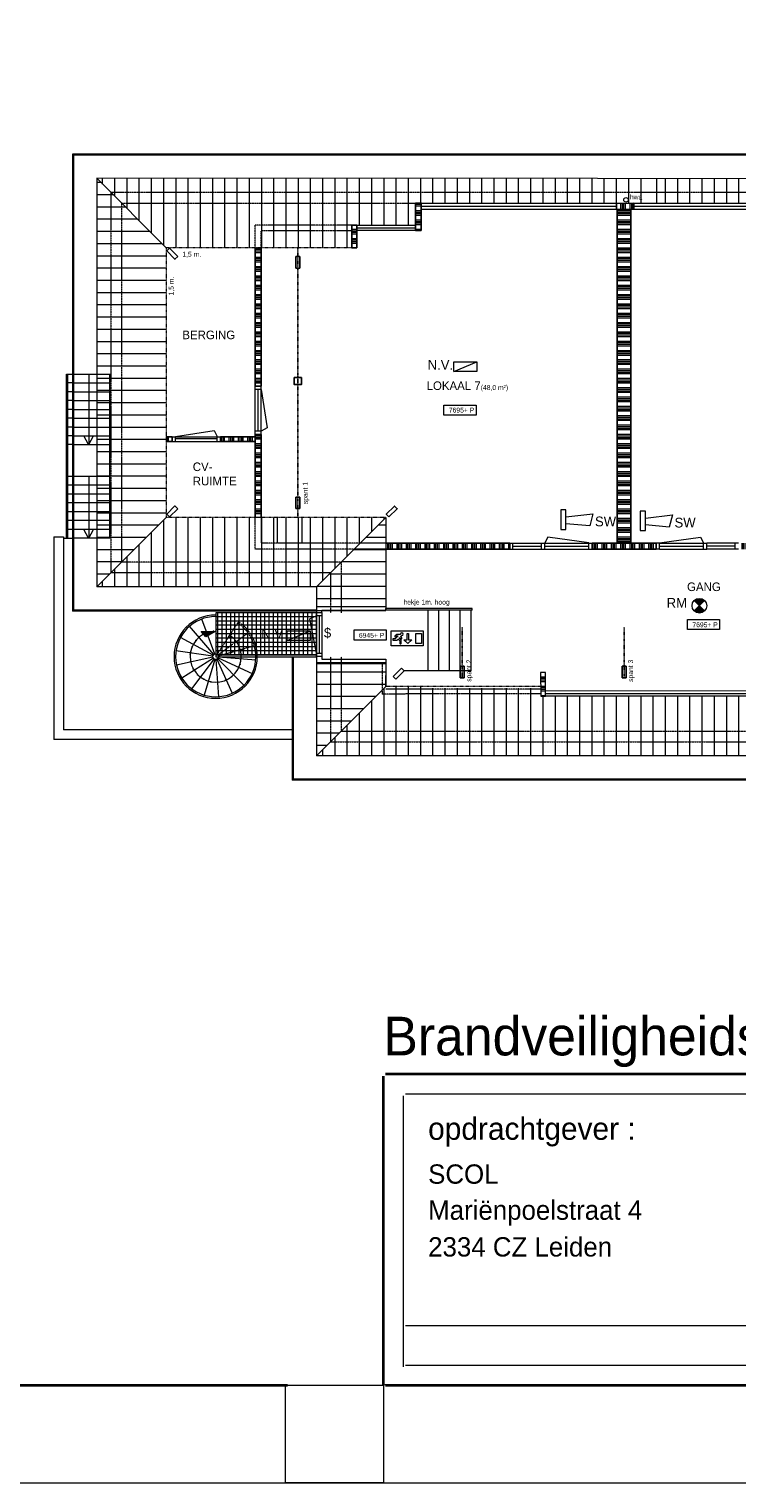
# Model space of a CAD drawing. Header units: millimetres. Extents: x 0 to 10560344, y -63228 to 177747.
# Tile 103 of 125: x 171859 to 186320, y -23315 to 6385. Entities that reach past the tile are written whole.
import ezdxf

# ---------------------------------------------------------------- set-up
doc = ezdxf.new("R2010")
doc.units = ezdxf.units.MM
for name, pattern in [('ACAD_ISO07W100', [3, 0, -3]), ('DASHDOT2', [0.5, 0.25, -0.125, 0, -0.125]), ('HIDDEN', [9.525, 6.35, -3.175])]:
    doc.linetypes.add(name, pattern=pattern)
doc.layers.add('00-hulplijnen', color=2, linetype='Continuous', plot=False)
for name, color, linetype, lineweight in [('005', 9, 'Continuous', 5), ('008', 8, 'Continuous', 9), ('013', 220, 'Continuous', 13), ('018', 1, 'Continuous', 18), ('025', 7, 'Continuous', 9), ('035', 82, 'Continuous', 35), ('25', 7, 'Continuous', 25), ('Bouwkundig brandweer', 190, 'Continuous', 13), ('hatch008', 151, 'Continuous', 5), ('tekst018', 1, 'Continuous', 25), ('text008', 8, 'Continuous', 9), ('text018', 1, 'Continuous', 20)]:
    doc.layers.add(name, color=color, linetype=linetype, lineweight=lineweight)
doc.layers.add('AL22----_BINNENWAND', color=7, linetype='Continuous')
doc.layers.add('xx HIDDEN', color=30, linetype='Continuous', lineweight=0, plot=False)
doc.layers.add('xxhiddenxx', color=40, linetype='Continuous', lineweight=0, plot=False)
doc.styles.add('02_50', font='swiss.ttf', dxfattribs={"height": 140})
doc.styles.add('Century 2 teksten', font='GOTHIC.TTF', dxfattribs={"height": 2})
doc.styles.add('mvd', font='GOTHIC.TTF')
pattern_1 = [(90, (-108389.3, 5755.23), (-250, 2e-14), [])]
pattern_2 = [(0, (-108389.3, 5755.23), (0, 250), [])]
pattern_3 = [(90, (24691.1, -11988.9), (-190.5, 0), []), (90, (24722.85, -11957.15), (-190.5, 0), []), (90, (24754.6, -11925.4), (-190.5, 0), []), (90, (24786.35, -11893.65), (-190.5, 0), [])]
pattern_4 = [(0, (24691.1, -11988.9), (4e-14, 190.5), []), (0, (24722.85, -12020.65), (4e-14, 190.5), []), (0, (24754.6, -12052.4), (4e-14, 190.5), []), (0, (24786.35, -12084.15), (4e-14, 190.5), [])]

# ---------------------------------------------------------------- blocks, each defined once
blk = doc.blocks.new('kader MvD A3')
at = {"layer": '035', "transparency": 33554687}
blk.add_line((-228.91, 0), (-228.91, 31.97), dxfattribs=at)
for points in [[(-228.69, 0), (-228.69, 0), (0, 0), (0, 32.15), (-3.5, 32.15)], [(-22.76, 32.15), (-228.69, 32.15)]]:
    blk.add_lwpolyline(points, dxfattribs=at)
at = {"layer": 'xxhiddenxx', "transparency": 33554687}
for p, q in [((-2.05, 30.1), (-226.64, 30.1)), ((-226.86, 29.91), (-226.86, 1.87)), ((-226.64, 6.16), (-2.05, 6.16)), ((-226.64, 2.05), (-2.05, 2.05))]:
    blk.add_line(p, q, dxfattribs=at)
at = {"layer": 'text008', "transparency": 33554687, "insert": (-224.28, 27.68), "char_height": 2.31, "attachment_point": 1, "style": 'mvd'}
blk.add_mtext('opdrachtgever :', dxfattribs=at)
at = {"layer": 'text018', "style": 'Century 2 teksten'}
for tag, p, height in [('OMSCHRIJVING_ETIKET', (-228.91, 34.1), 4), ('PROJECTNR:', (-126.76, 20.92), 3.5), ('TEKENINGNR:', (-105.7, 20.92), 3.5), ('OPDRACHTGEVER:', (-224.28, 20.82), 2), ('PROJECT:', (-172.63, 21.01), 2), ('FASE', (-83.81, 20.92), 3), ('ADRES_OPDRACHTGEVER:', (-224.28, 17.1), 2), ('ADRES_PROJECT:', (-172.63, 17.28), 2), ('POSTCODE_OPDRACHTGEVER:', (-224.28, 13.29), 2), ('POSTCODE_PROJECT:', (-172.63, 13.48), 2), ('SCHAAL:', (-126.68, 11.12), 2), ('GETEKEND', (-83.29, 7.61), 2), ('DATUM', (-63.7, 7.61), 2), ('WIJZIGINGSDATUM', (-44.3, 7.61), 2)]:
    blk.add_attdef(tag, p, '', height=height, dxfattribs=at)

msp = doc.modelspace()

# ---------------------------------------------------------------- hatches: boundary and pattern name
at = {"layer": '008', "linetype": 'ACAD_ISO07W100', "ltscale": 0.025, "transparency": 33554610}
h = msp.add_hatch(dxfattribs=at)
h.set_pattern_fill('NET', color=256, scale=700, angle=90, style=0)
h.set_pattern_definition([(90, (177728.175, -6400.56), (-87.5, 5e-15), []), (180, (177728.175, -6400.56), (-1e-14, -87.5), [])])
h.paths.add_polyline_path([(177728.2, -5537.2), (175671.9, -5537.2), (175671.9, -6400.6), (177728.2, -6400.6)])
at = {"layer": '008', "ltscale": 0.025}
h = msp.add_hatch(color=256, dxfattribs=at)
h.paths.add_polyline_path([(175479.9, -5919.8), (175512.6, -6007.7), (175671.9, -5911.8)])
h.paths.add_polyline_path([(175471.9, -6032.3), (175512.6, -6007.7), (175479.9, -5919.8), (175372.3, -5924.3)])
at = {"layer": '013'}
h = msp.add_hatch(dxfattribs=at)
h.set_pattern_fill('_USER', color=256, scale=250, angle=90, style=0, pattern_type=0)
h.set_pattern_definition([(90, (181683.9, 3337.69), (-250, 2e-14), [])])
h.paths.add_polyline_path([(184826, 2831.7), (184826, 3051.7), (184469.2, 3051.7), (184469.2, 2831.7), (184529.2, 2831.7)])
h.paths.add_polyline_path([(184826, 3051.7), (184826, 3337.7), (184469.2, 3337.7), (184469.2, 3051.7)])
at = {"layer": 'Bouwkundig brandweer'}
for points in [[(185660, -5288, 0.4142136), (185447.9, -5288), (185554, -5394.1)], [(185660, -5288, 0.4142136), (185447.9, -5288), (185554, -5394.1)], [(185554, -5394.1), (185447.9, -5500.2, 0.4142136), (185660, -5500.2)], [(185554, -5394.1), (185447.9, -5500.2, 0.4142136), (185660, -5500.2)]]:
    msp.add_hatch(color=256, dxfattribs=at).paths.add_polyline_path(points)
at = {"layer": 'hatch008', "transparency": 33554687}
h = msp.add_hatch(dxfattribs=at)
h.set_pattern_fill('_USER', color=256, scale=250, pattern_type=0)
h.set_pattern_definition(pattern_2)
h.paths.add_polyline_path([(173243.2, -5009.3), (174662.2, -3590.3), (174662.2, 1918.7), (173243.2, 3337.7)])
h = msp.add_hatch(dxfattribs=at)
h.set_pattern_fill('_USER', color=256, scale=250, angle=90, pattern_type=0)
h.set_pattern_definition(pattern_1)
h.paths.add_polyline_path([(173243.2, 3337.7), (174662.2, 1918.7), (178454.2, 1918.7), (178454.2, 2381.7), (179754.2, 2381.7), (179754.2, 2831.7), (184469.2, 2831.7), (184469.2, 3337.7)])
h = msp.add_hatch(dxfattribs=at)
h.set_pattern_fill('_USER', color=256, scale=250, angle=90, pattern_type=0)
h.set_pattern_definition(pattern_1)
h.paths.add_polyline_path([(184826, 2831.7), (184826, 3337.7), (193691, 3337.7), (194800.6, 1918.7), (193174, 1920.1), (192513.9, 1920.1), (189636.7, 1920.1), (189636.7, 2381.7), (188336.7, 2381.7), (188336.7, 2831.7)])
h = msp.add_hatch(dxfattribs=at)
h.set_pattern_fill('ANSI34', color=256, scale=10, angle=45)
h.set_pattern_definition(pattern_3)
h.paths.add_polyline_path([(174783.4, -1941.9), (174662.2, -1941.9), (174662.2, -2041.9), (174783.4, -2041.9)])
h.paths.add_polyline_path([(184216.2, 2832.3), (183860.6, 2832), (183860.6, 2701.4), (184216.2, 2701.7)])
h.paths.add_polyline_path([(181677.6, -4118.5), (179147.2, -4118.5), (179147.2, -4238.3), (181677.6, -4238.3)])
h.paths.add_polyline_path([(184670.7, -4118.5), (183360.9, -4118.5), (183360.9, -4238.5), (184670.7, -4238.5)])
h.paths.add_polyline_path([(190995.2, -4118.3), (186353.9, -4118.3), (186353.9, -4238.5), (190995.2, -4238.5)])
h.paths.add_polyline_path([(192714.9, 1521.7), (192149.2, 1521.7), (192149.2, 1421.7), (192714.9, 1421.7)])
h.paths.add_polyline_path([(195011.6, 1521.7), (193611.6, 1521.7), (193611.6, 1421.7), (195011.6, 1421.7)])
h.paths.add_polyline_path([(195011.6, 521.7), (193611.6, 521.7), (193611.6, 421.7), (195011.6, 421.7)])
h = msp.add_hatch(dxfattribs=at)
h.set_pattern_fill('ANSI34', color=256, scale=10, angle=315)
h.set_pattern_definition(pattern_4)
h.paths.add_polyline_path([(176599.2, 1918.7), (176479.2, 1918.7), (176479.2, -909.7), (176599.2, -909.7)])
h.paths.add_polyline_path([(178553.1, 2381.7), (178456.1, 2381.7), (178456.1, 1918.7), (178553.1, 1918.7)])
h.paths.add_polyline_path([(179870.1, 2831.7), (179755.1, 2831.7), (179755.1, 2267.7), (179870.1, 2267.7)])
h.paths.add_polyline_path([(184155.7, 2701.5), (183872.7, 2701.4), (183872.7, -4118.5), (184155.7, -4118.3)])
h.paths.add_polyline_path([(188338.6, 2831.7), (188224.6, 2831.7), (188224.6, 2267.7), (188338.6, 2267.7)])
h.paths.add_polyline_path([(189638.6, 2381.7), (189541.7, 2381.7), (189541.7, 1921.4), (189638.6, 1921.4)])
h.paths.add_polyline_path([(192149.2, 1918.7), (192029.2, 1918.7), (192029.2, -475.8), (192149.2, -475.8)])
h.paths.add_polyline_path([(195131.6, 2831.7), (195011.6, 2831.7), (195011.6, -478.3), (195131.6, -478.3)])
h.paths.add_polyline_path([(190995.2, -2645.1), (190895.2, -2663), (190895.2, -4118.3), (190995.2, -4118.3)])
h.paths.add_polyline_path([(182407.7, -6756.6), (182310.7, -6756.6), (182310.8, -7244.4), (182407.7, -7244.4)])
h.paths.add_polyline_path([(191406.4, -6756.5), (191309.5, -6756.5), (191309.5, -7244.4), (191406.4, -7244.4)])
h = msp.add_hatch(dxfattribs=at)
h.set_pattern_fill('ANSI34', color=256, scale=10, angle=45)
h.set_pattern_definition(pattern_3)
h.paths.add_polyline_path([(176479.2, -1941.9), (175767.4, -1941.9), (175767.4, -2041.9), (176479.2, -2041.9)])
h = msp.add_hatch(dxfattribs=at)
h.set_pattern_fill('ANSI34', color=256, scale=10, angle=315)
h.set_pattern_definition(pattern_4)
h.paths.add_polyline_path([(176599.2, -1893.7), (176479.2, -1893.7), (176479.2, -3590.3), (176599.2, -3590.3)])
h = msp.add_hatch(dxfattribs=at)
h.set_pattern_fill('_USER', color=256, scale=250, angle=90, pattern_type=0)
h.set_pattern_definition(pattern_1)
h.paths.add_polyline_path([(179147.2, -3590.3), (175678.6, -3590.3), (175678.6, -4503.3), (178234.2, -4503.3)])
h.paths.add_polyline_path([(178234.2, -4503.3), (176734.8, -4503.3), (176734.8, -4723.3), (178014.2, -4723.3)])
h.paths.add_polyline_path([(178014.2, -4723.3), (176734.8, -4723.3), (176734.8, -5009.3), (177728.2, -5009.3)])
h.paths.add_polyline_path([(176734.8, -4723.3), (173529.2, -4723.3), (173243.2, -5009.3), (176734.8, -5009.3)])
h.paths.add_polyline_path([(175678.6, -4503.3), (173749.2, -4503.3), (173529.2, -4723.3), (175678.6, -4723.3)])
h.paths.add_polyline_path([(173749.2, -4503.3), (175678.6, -4503.3), (175678.6, -3590.3), (174662.2, -3590.3)])
h.paths.add_polyline_path([(175678.6, -4723.3), (176734.8, -4723.3), (176734.8, -4503.3), (175678.6, -4503.3)])
h = msp.add_hatch(dxfattribs=at)
h.set_pattern_fill('_USER', color=256, scale=250, pattern_type=0)
h.set_pattern_definition(pattern_2)
h.paths.add_polyline_path([(179147.2, -3590.3), (178234.2, -4503.3), (178234.2, -5537.2), (179147.2, -5537.2)])
h.paths.add_polyline_path([(178014.2, -5537.2), (178234.2, -5537.2), (178234.2, -4503.3), (178014.2, -4723.3)])
h.paths.add_polyline_path([(178014.2, -4723.3), (177728.2, -5009.3), (177728.2, -5537.2), (177842.2, -5537.2), (178014.2, -5537.2)])
h.paths.add_polyline_path([(178234.2, -6677.2), (178234.2, -7958.3), (179147.2, -7045.3), (179147.2, -6677.2)])
h.paths.add_polyline_path([(178014.2, -8178.3), (178234.2, -7958.3), (178234.2, -6577.3), (178014.2, -6577.3)])
h.paths.add_polyline_path([(177728.2, -8464.3), (178014.2, -8178.3), (178014.2, -6577.3), (177728.2, -6577.3)])
h.paths.add_polyline_path([(178014.2, -6577.3), (177728.2, -6577.3), (177728.2, -6677.2), (178014.2, -6677.2)])
h.paths.add_polyline_path([(178234.2, -6577.3), (178014.2, -6577.3), (178014.2, -6677.2), (178234.2, -6677.2)])
h = msp.add_hatch(dxfattribs=at)
h.set_pattern_fill('_USER', color=256, scale=250, angle=90, pattern_type=0)
h.set_pattern_definition(pattern_1)
h.paths.add_polyline_path([(180072.6, -7044.9), (179147.2, -7045.3), (178234.2, -7958.3), (180072.6, -7958.3)])
h.paths.add_polyline_path([(180072.6, -8178.3), (180072.6, -7958.3), (178234.2, -7958.3), (178014.2, -8178.3)])
h.paths.add_polyline_path([(178014.2, -8178.3), (177728.2, -8464.3), (180072.6, -8464.3), (180072.6, -8178.3)])
h = msp.add_hatch(dxfattribs=at)
h.set_pattern_fill('_USER', color=256, scale=250, angle=90, pattern_type=0)
h.set_pattern_definition(pattern_1)
h.paths.add_polyline_path([(189304.2, -7958.3), (189304.2, -7244.4), (187351.7, -7244.4), (187309.2, -7244.4), (187309.2, -7227.4), (187294.2, -7227.4), (187294.2, -7244.4), (187234.6, -7244.4), (186558.8, -7244.4), (186499.2, -7244.4), (186499.2, -7227.4), (186484.2, -7227.4), (186484.2, -7244.4), (186441.7, -7244.4), (183170.3, -7244.4), (183120.3, -7244.4), (182410.3, -7244.4), (182350.7, -7244.4), (182350.7, -7227.4), (182335.7, -7227.4), (182335.7, -7244.4), (182244.2, -7244.4), (182244.2, -7229.4), (182229.2, -7229.4), (182229.2, -7171.4), (182229.2, -7161.4), (182234.9, -7161.4), (182234.9, -7075.9), (180072.6, -7076.1), (180072.6, -7958.3)])
h.paths.add_polyline_path([(189304.2, -7958.3), (187256.3, -7958.3), (187256.3, -8178.3), (189304.2, -8178.3)])
h.paths.add_polyline_path([(187256.3, -7958.3), (185055.1, -7958.3), (185055.1, -8178.3), (187256.3, -8178.3)])
h.paths.add_polyline_path([(185055.1, -7958.3), (180072.6, -7958.3), (180072.6, -8178.3), (185055.1, -8178.3)])
h.paths.add_polyline_path([(185055.1, -8178.3), (180072.6, -8178.3), (180072.6, -8464.3), (185055.1, -8464.3)])
h.paths.add_polyline_path([(187256.3, -8178.3), (185055.1, -8178.3), (185055.1, -8464.3), (187256.3, -8464.3)])
h.paths.add_polyline_path([(189304.2, -8178.3), (187256.3, -8178.3), (187256.3, -8464.3), (189304.2, -8464.3)])

# ---------------------------------------------------------------- linework, layer by layer
for p, q in [((176976.3, -3587.4), (176976.3, -3587.4)), ((179147.2, -4118.3), (181677.6, -4118.5)), ((181677.6, -4238.5), (181677.6, -4118.5)), ((179147.2, -4238.3), (181677.6, -4238.5))]:
    msp.add_line(p, q)
for points in [[(183872.7, 2701.7), (183872.7, -4118.5)], [(184155.7, 2701.7), (184155.7, -4118.5)], [(177309.2, 1739.7), (177309.2, 1502.3)], [(177309.2, 1739.7), (177389.2, 1739.7)], [(177309.2, 1502.3), (177389.2, 1502.7)], [(177389.2, 1739.7), (177389.2, 1502.7)], [(177276.7, -733.3), (177421.7, -733.3), (177421.7, -878.3), (177276.7, -878.3), (177276.7, -733.3)], [(174783.4, -1941.9), (174662.2, -1941.9)], [(174783.4, -2041.9), (174662.2, -2041.9)], [(174783.4, -2041.9), (174783.4, -1941.9)], [(175767.4, -1941.9), (176479.2, -1941.9)], [(175767.4, -2041.9), (175767.4, -1941.9)], [(175767.4, -2041.9), (176479.2, -2041.9)], [(177309.2, -3174.3), (177309.2, -3411.7)], [(177309.2, -3174.3), (177389.2, -3174.3)], [(177389.2, -3174.3), (177389.2, -3411.3)], [(177309.2, -3411.7), (177389.2, -3411.7)], [(179211.9, -3582.2), (179379.5, -3414.6), (179322.9, -3358), (179155, -3525.9), (179211.6, -3582.4)], [(179147.2, -3590.3), (177728.2, -5009.3)], [(183954.2, -4118.5), (183360.9, -4118.5), (183360.9, -4238.5)], [(184074.2, -4238.5), (184670.7, -4238.5), (184670.7, -4118.5), (184074.2, -4118.5)], [(179779, -4238.3), (179147.2, -4238.3)], [(183360.9, -4238.5), (184074.2, -4238.5)], [(179465.4, -6670.2), (179297.5, -6838)], [(179521.9, -6726.7), (179354.3, -6894.3)], [(179465.4, -6670.2), (179521.9, -6726.7)], [(180669.2, -6629.3), (180749.2, -6629.3)], [(183974.2, -6631.5), (184054.2, -6631.5)], [(179147.2, -7045.3), (177728.2, -8464.3)], [(179297.5, -6838), (179354.1, -6894.6)], [(179326.2, -6866.3), (179326, -6866.5)], [(180669.2, -6866.3), (180749.2, -6866.3)], [(183974.2, -6868.5), (184054.2, -6868.5)]]:
    msp.add_lwpolyline(points)
at = {"ltscale": 2}
for points in [[(174896.5, 1740.9), (174839.9, 1684.4), (174672.3, 1852), (174728.9, 1908.5)], [(174896.5, -3412.6), (174839.9, -3356), (174672.3, -3523.6), (174728.9, -3580.2)]]:
    msp.add_lwpolyline(points, close=True, dxfattribs=at)
for points in [[(176479.2, 1918.7), (176479.2, -909.7)], [(176599.2, 1918.7), (176599.2, -909.7)], [(176479.2, -909.7), (176599.2, -909.7)], [(176479.2, -1893.7), (176479.2, -1941.9)], [(176479.2, -1893.7), (176599.2, -1893.7)], [(176479.2, -2041.9), (176479.2, -3590.3)], [(176599.2, -1893.7), (176599.2, -3590.3)], [(180669.2, -6629.3), (180669.2, -6866.3)], [(180749.2, -6629.3), (180749.2, -6866.3)], [(183974.2, -6631.5), (183974.2, -6868.5)], [(184054.2, -6631.5), (184054.2, -6868.5)]]:
    msp.add_lwpolyline(points, dxfattribs=at)
at = {"linetype": 'DASHDOT2'}
for points in [[(177349.2, 1918.7), (177349.2, -3590.3)], [(180709.2, -5836.3), (180709.2, -6866.3)], [(184014.2, -5838.5), (184014.2, -6842.1)]]:
    msp.add_lwpolyline(points, dxfattribs=at)
at = {"layer": '005'}
for p, q in [((176479.2, -1826.7), (176479.2, -976.7)), ((176536.7, -1826.7), (176536.7, -976.7)), ((176599.2, -1826.7), (176599.2, -976.7)), ((176599.2, -976.7), (176721.6, -1763.6)), ((176721.6, -1763.6), (176599.2, -1826.7)), ((174850.4, -1936.9), (175637.3, -1814.5)), ((174850.4, -1941.9), (175700.4, -1941.9)), ((174850.4, -1979.4), (175700.4, -1979.4)), ((174850.4, -2041.9), (175700.4, -2041.9)), ((175637.3, -1814.5), (175700.4, -1936.9)), ((182457, -3991), (182393.9, -4113.5)), ((182393.9, -4118.5), (183293.9, -4118.5)), ((183293.9, -4113.5), (182457, -3991)), ((184141.2, -4118.5), (184670.7, -4118.5)), ((184737.7, -4113.5), (185574.5, -3991)), ((185574.5, -3991), (185637.7, -4113.5)), ((181744.6, -4178.5), (182326.9, -4178.5)), ((182393.9, -4176), (183293.9, -4176)), ((182393.9, -4238.5), (183293.9, -4238.5)), ((182393.9, -4238.5), (183293.9, -4238.5)), ((184737.7, -4176), (185637.7, -4176)), ((184737.7, -4238.5), (185637.7, -4238.5)), ((186286.9, -4178.5), (185704.7, -4178.5))]:
    msp.add_line(p, q, dxfattribs=at)
at = {"layer": '005', "linetype": 'HIDDEN'}
for p, q in [((177476.3, -4118.4), (176976.3, -4118.4)), ((182307.3, -7097.2), (179147.2, -7098.3)), ((179147.2, -7198.3), (179070.1, -7198.3)), ((182307.4, -7198), (179147.2, -7198.3))]:
    msp.add_line(p, q, dxfattribs=at)
at = {"layer": '005', "ltscale": 0.025}
for p, q in [((181744.6, -4118.5), (182326.9, -4118.5)), ((186286.9, -4118.5), (185704.7, -4118.5)), ((181744.6, -4238.5), (182326.9, -4238.5)), ((186286.9, -4238.5), (185704.7, -4238.5))]:
    msp.add_line(p, q, dxfattribs=at)
at = {"layer": '005', "linetype": 'HIDDEN'}
for points in [[(173529.2, 3051.7), (173529.2, -4723.3)], [(173529.2, 3051.7), (193876.9, 3051.7)], [(173749.2, 2831.7), (173749.2, -4503.3)], [(173749.2, 2831.7), (194009.2, 2831.7)], [(178454.2, 2381.7), (176479.6, 2381.7)], [(176479.6, 1918.7), (176479.6, 2381.7)], [(176599.2, 1918.7), (176599.2, 2261.7)], [(178454.2, 2261.7), (176599.2, 2261.7)], [(179747.2, -4238.4), (176479.2, -4238.4), (176479.2, -3585.7)], [(176599.2, -3590.5), (176599.2, -4118.3)], [(179147.2, -4118.3), (176599.2, -4118.3)], [(178014.2, -4723.3), (173529.2, -4723.3)], [(178234.2, -4503.3), (173749.2, -4503.3)], [(178014.2, -4723.3), (178014.2, -5537.2)], [(178234.2, -4503.3), (178234.2, -5537.2)], [(178014.2, -6435.6), (178014.2, -8178.3)], [(178234.2, -6435.6), (178234.2, -7958.3)], [(179069.9, -6596.8), (179070.1, -7198.3)], [(178234.2, -7958.3), (195479.2, -7958.3)], [(178014.2, -8178.3), (195699.2, -8178.3)]]:
    msp.add_lwpolyline(points, dxfattribs=at)
at = {"layer": '005'}
for points in [[(172623.8, -4014.9), (172623.8, -664.3)], [(172623.8, -664.3), (172749.2, -664.3)], [(172649.2, -4014.9), (172649.2, -664.3)], [(172749.2, -844.3), (172649.2, -844.3)], [(173076.5, -664.3), (173076.5, -2104.3)], [(172749.2, -1024.3), (172649.2, -1024.3)], [(172749.2, -1204.3), (172649.2, -1204.3)], [(172749.2, -1384.3), (172649.2, -1384.3)], [(172749.2, -1564.3), (172649.2, -1564.3)], [(172749.2, -1744.3), (172649.2, -1744.3)], [(172749.2, -1924.3), (172649.2, -1924.3)], [(173073.2, -2104.3), (172975.1, -1924.3)], [(172749.2, -2104.3), (172649.2, -2104.3)], [(172749.2, -2754.9), (172649.2, -2754.9)], [(172749.2, -2934.9), (172649.2, -2934.9)], [(173076.5, -2754.9), (173076.5, -4014.9)], [(172749.2, -3114.9), (172649.2, -3114.9)], [(172749.2, -3294.9), (172649.2, -3294.9)], [(172749.2, -3474.9), (172649.2, -3474.9)], [(172749.2, -3654.9), (172649.2, -3654.9)], [(172749.2, -3834.9), (172649.2, -3834.9)], [(173073.2, -4014.9), (172975.1, -3834.9)], [(173079.8, -4014.9), (173177.9, -3834.9)], [(172364.3, -3988.6), (172364.3, -8128.3)], [(172364.3, -3988.6), (172564.3, -3988.6)], [(172564.3, -3988.6), (172564.3, -7928.3)], [(172564.3, -4014.9), (172749.2, -4014.9)], [(183360.9, -4118.5), (183887.2, -4118.5)], [(184737.7, -4118.5), (185637.7, -4118.5)], [(177728.2, -5604.6), (177592.6, -5662.2)], [(177728.2, -5413.8), (177728.2, -6363)], [(177785.2, -5604.6), (177785.2, -6363)], [(177842.2, -5604.6), (177842.2, -6363)], [(179147.2, -5483.8), (179147.2, -5448.8)], [(177728.2, -6363), (177592.6, -5662.2)], [(177234.2, -7928.3), (172564.3, -7928.3)], [(177234.2, -8128.3), (172364.3, -8128.3)]]:
    msp.add_lwpolyline(points, dxfattribs=at)
at = {"layer": '005', "ltscale": 0.5}
for points in [[(172769.2, -664.3), (173529.2, -664.3)], [(172769.2, -844.3), (173529.2, -844.3)], [(173503.8, -664.3), (173503.8, -4014.9)], [(172769.2, -1024.3), (173529.2, -1024.3)], [(172769.2, -1204.3), (173529.2, -1204.3)], [(172769.2, -1384.3), (173529.2, -1384.3)], [(172769.2, -1564.3), (173529.2, -1564.3)], [(172769.2, -1744.3), (173529.2, -1744.3)], [(172769.2, -1924.3), (173529.2, -1924.3)], [(173079.8, -2104.3), (173177.9, -1924.3)], [(172769.2, -2104.3), (173529.2, -2104.3)], [(173485.2, -2754.9), (172769.2, -2754.9)], [(173485.2, -2934.9), (172769.2, -2934.9)], [(173485.2, -3114.9), (172769.2, -3114.9)], [(173485.2, -3294.9), (172769.2, -3294.9)], [(173485.2, -3474.9), (172769.2, -3474.9)], [(173485.2, -3654.9), (172769.2, -3654.9)], [(173485.2, -3834.9), (172769.2, -3834.9)], [(173529.2, -4014.9), (172769.2, -4014.9)]]:
    msp.add_lwpolyline(points, dxfattribs=at)
at = {"layer": '005'}
for points in [[(180335.2, -1296.4), (180990.7, -1296.4), (180990.7, -1501.9), (180335.2, -1501.9)], [(178497.4, -5890.1), (179153, -5890.1), (179153, -6095.5), (178497.4, -6095.5)], [(185311.4, -5673.7), (185967, -5673.7), (185967, -5879.1), (185311.4, -5879.1)]]:
    msp.add_lwpolyline(points, close=True, dxfattribs=at)
at = {"layer": '008'}
for p, q in [((176934.4, -4118.4), (176934.4, -3587.4)), ((177434.4, -3588.1), (177434.4, -4118.4)), ((177842.2, -5534.6), (177842.2, -5483.8)), ((177842.2, -6433), (177842.2, -6483.8))]:
    msp.add_line(p, q, dxfattribs=at)
at = {"layer": '008', "ltscale": 0.025}
msp.add_line((179069.9, -7122.3), (179070.2, -7122.3), dxfattribs=at)
at = {"layer": '008'}
for points in [[(179870.1, 2831.7), (183860.6, 2831.7), (183860.6, 2701.7), (179870.1, 2701.7)], [(184216.2, 2831.7), (188224.6, 2831.7), (188224.6, 2701.7), (184216.2, 2701.7)], [(178553.1, 2381.7), (179754.8, 2381.7), (179754.8, 2267.7), (178553.1, 2267.7)], [(182407.7, -7130.2), (191309.5, -7130), (191309.5, -7244.3), (182407.7, -7244.4)]]:
    msp.add_lwpolyline(points, close=True, dxfattribs=at)
for points in [[(179870.1, 2766.7), (183860.6, 2766.7)], [(184216.2, 2767), (188224.6, 2767)], [(178553.1, 2324.7), (179755.1, 2324.7)], [(180009.2, -6726.7), (180009.2, -5483.8)], [(180229.2, -6726.7), (180229.2, -5483.8)], [(180449.2, -6726.7), (180449.2, -5483.8)], [(180669.2, -6726.7), (180669.2, -5483.8)], [(180889.2, -6726.7), (180889.2, -5483.8)], [(180889.2, -6726.7), (179521.9, -6726.7)], [(182407.7, -7187.3), (191309.5, -7187.3)]]:
    msp.add_lwpolyline(points, dxfattribs=at)
at = {"layer": '008', "ltscale": 0.025}
msp.add_lwpolyline([(184155.7, -4118.5), (183872.7, -4118.5), (183872.7, 2701.7), (184155.7, 2701.7)], close=True, dxfattribs=at)
msp.add_lwpolyline([(182349.9, -7244.4), (182349.9, -7244.4)], dxfattribs=at)
msp.add_circle((175671.9, -6435.6), 57.7, dxfattribs=at)
at = {"layer": '008'}
for p in [(175627.6, -5916.8), (175189.8, -6235.7), (175268.5, -6104.3), (175152.6, -6384.2), (175160.1, -6537.2), (175211.7, -6681.4), (175302.9, -6804.4), (175570.1, -6947.2), (175871.7, -6917.5)]:
    msp.add_point(p, dxfattribs=at)
at = {"layer": '013'}
msp.add_line((179147.2, -6584), (177728.2, -6584), dxfattribs=at)
for points in [[(180908.9, -5448.8), (179147.2, -5448.8)], [(180908.9, -5483.8), (179147.2, -5483.8)], [(180908.9, -5483.8), (180908.9, -5448.8)], [(175634.2, -6391.9), (175135.6, -5815.3)], [(175651.8, -6381.4), (175385.8, -5667.1)], [(175621.3, -6407.8), (174952.9, -6041.4)], [(175966.3, -6044.4), (175928, -6019.3)], [(176002.7, -5988.7), (175964.4, -5963.7)], [(175614.8, -6427.2), (174860.5, -6317.1)], [(175615.5, -6447.7), (174870.2, -6607.7)], [(175623.3, -6466.6), (174980.7, -6876.7)], [(175637.2, -6481.7), (175178.1, -7090.1)], [(175655.4, -6490.9), (175437.5, -7221.3)], [(175675.8, -6493.2), (175726.5, -7253.7)], [(175695.6, -6488.2), (176008.6, -7183.3)], [(175712.5, -6476.6), (176248.3, -7018.8)], [(175724.3, -6459.9), (176415.6, -6781)], [(175729.5, -6440.1), (176489.4, -6499.8)]]:
    msp.add_lwpolyline(points, dxfattribs=at)
at = {"layer": '013', "linetype": 'HIDDEN'}
for points in [[(175703.6, -6387.2), (176137.6, -5724.5)], [(175718.4, -6401.3), (176332.3, -5949.5)], [(175727.5, -6419.7), (176460.4, -6210.5)]]:
    msp.add_lwpolyline(points, dxfattribs=at)
at = {"layer": '013'}
for radius, start in [(850, 90), (820, 90), (521.7, 118.66743)]:
    msp.add_arc((175671.9, -6435.6), radius, start, 0, dxfattribs=at)
at = {"layer": '013', "linetype": 'HIDDEN'}
for radius in [820, 850, 521.7]:
    msp.add_arc((175671.9, -6435.6), radius, 0, 56.77943, dxfattribs=at)
at = {"layer": '013'}
msp.add_point((175425.9, -6895.6), dxfattribs=at)
at = {"layer": '018'}
for p, q in [((176479.2, -976.7), (176479.2, -909.7)), ((176599.2, -976.7), (176479.2, -976.7)), ((176599.2, -976.7), (176599.2, -909.7)), ((174783.4, -1941.9), (174850.4, -1941.9)), ((174783.4, -2041.9), (174850.4, -2041.9)), ((174850.4, -2041.9), (174850.4, -1941.9)), ((175700.4, -2041.9), (175700.4, -1941.9)), ((175700.4, -1941.9), (175767.4, -1941.9)), ((175700.4, -2041.9), (175767.4, -2041.9)), ((176599.2, -1826.7), (176479.2, -1826.7)), ((176479.2, -1893.7), (176479.2, -1826.7)), ((176599.2, -1893.7), (176599.2, -1826.7)), ((181677.6, -4118.5), (181744.6, -4118.5)), ((181744.6, -4238.5), (181744.6, -4118.5)), ((182326.9, -4238.5), (182326.9, -4118.5)), ((182326.9, -4118.5), (182393.9, -4118.5)), ((182393.9, -4238.5), (182393.9, -4118.5)), ((183293.9, -4238.5), (183293.9, -4118.5)), ((183293.9, -4118.5), (183360.9, -4118.5)), ((183360.9, -4238.5), (183360.9, -4118.5)), ((184074.2, -4118.5), (184141.2, -4118.5)), ((184670.7, -4238.5), (184670.7, -4118.5)), ((184737.7, -4118.5), (184670.7, -4118.5)), ((184737.7, -4238.5), (184737.7, -4118.5)), ((185637.7, -4238.5), (185637.7, -4118.5)), ((185704.7, -4238.5), (185704.7, -4118.5)), ((186286.9, -4238.5), (186286.9, -4118.5)), ((186353.9, -4118.5), (186286.9, -4118.5)), ((181677.6, -4238.5), (181744.6, -4238.5)), ((182326.9, -4238.5), (182393.9, -4238.5)), ((183293.9, -4238.5), (183360.9, -4238.5)), ((184737.7, -4238.5), (184670.7, -4238.5)), ((186353.9, -4238.5), (186286.9, -4238.5))]:
    msp.add_line(p, q, dxfattribs=at)
for points in [[(176599.2, -909.7), (176479.2, -909.7)], [(174783.4, -2041.9), (174783.4, -1941.9)], [(174783.4, -1941.9), (174783.4, -2041.9)], [(175767.4, -2041.9), (175767.4, -1941.9)], [(175767.4, -1941.9), (175767.4, -2041.9)], [(176599.2, -1893.7), (176479.2, -1893.7)], [(185637.7, -4118.5), (185704.7, -4118.5)], [(185637.7, -4238.5), (185704.7, -4238.5)], [(177728.2, -5534.6), (177842.2, -5534.6)], [(177842.2, -5534.6), (177842.2, -5604.6), (177728.2, -5604.6), (177728.2, -5534.6)], [(177728.2, -6363), (177842.2, -6363)], [(177842.2, -6363), (177842.2, -6433), (177728.2, -6433), (177728.2, -6363)]]:
    msp.add_lwpolyline(points, dxfattribs=at)
at = {"layer": '018', "ltscale": 0.025}
msp.add_circle((184053.4, 2896.4), 45.6, dxfattribs=at)
at = {"layer": '025', "linetype": 'DASHDOT2'}
msp.add_line((182308.8, -7045.2), (180749.2, -7045.3), dxfattribs=at)
at = {"layer": '025'}
for points in [[(172749.2, 3831.7), (172749.2, -5503.3)], [(193698.8, 3831.7), (172749.2, 3831.7)], [(172769.2, 3811.7), (172769.2, -5483.3)], [(193698.8, 3811.7), (172769.2, 3811.7)], [(173243.2, 3337.7), (173243.2, -5009.3)], [(174662.2, 1918.7), (173243.2, 3337.7)], [(193698.8, 3327.7), (173243.2, 3337.7)], [(174662.2, -3590.3), (173243.2, -5009.3)], [(179147.2, -3590.3), (179147.2, -5483.8)], [(177728.2, -5009.3), (173243.2, -5009.3)], [(177728.2, -5009.3), (177728.2, -8464.3)], [(177728.2, -5503.3), (172749.2, -5503.3)], [(177728.2, -5483.3), (172769.2, -5483.3)], [(177728.2, -5413.8), (179147.2, -5413.8)], [(177842.2, -5604.6), (177728.2, -5604.6)], [(177842.2, -5483.8), (179147.2, -5483.8)], [(177234.2, -6435.6), (177234.2, -8958.3)], [(177254.2, -6435.6), (177254.2, -8938.3)], [(177842.2, -6483.8), (179147.2, -6483.8)], [(179147.2, -6483.8), (179147.2, -7045.3)], [(177728.2, -6553.8), (179147.2, -6553.8)], [(195985.2, -8464.3), (177728.2, -8464.3)], [(196479.2, -8958.3), (177234.2, -8958.3)], [(196459.2, -8938.3), (177254.2, -8938.3)]]:
    msp.add_lwpolyline(points, dxfattribs=at)
for points in [[(183860.6, 2832), (184216.2, 2832.3), (184216.2, 2701.7), (183860.6, 2701.4)], [(183860.6, 2832), (184216.2, 2832.3), (184216.2, 2701.7), (183860.6, 2701.4)], [(177728.2, -5537.2), (175671.9, -5537.2), (175671.9, -6435.6), (177728.2, -6435.6)], [(175372.3, -5924.3), (175671.9, -5911.8), (175471.9, -6032.3)], [(182407.7, -6756.6), (182310.7, -6756.6), (182310.8, -7244.4), (182407.7, -7244.4)], [(182407.7, -6756.6), (182310.7, -6756.6), (182310.8, -7244.4), (182407.7, -7244.4)]]:
    msp.add_lwpolyline(points, close=True, dxfattribs=at)
at = {"layer": '025', "linetype": 'DASHDOT2'}
for points in [[(174662.2, 1918.7), (174662.2, -2.8)], [(178456.1, 1918.7), (174662.2, 1918.7)], [(174662.2, 19.6), (174662.2, -3590.3)], [(179147.2, -3590.3), (174662.2, -3590.3)], [(180749.2, -7045.3), (180749.2, -7045.3), (179146.9, -7044.6)]]:
    msp.add_lwpolyline(points, dxfattribs=at)
at = {"layer": '025', "ltscale": 0.025}
msp.add_lwpolyline([(177728.2, -6435.6), (177728.2, -6400.6), (175671.9, -6400.6)], dxfattribs=at)
at = {"layer": '025', "linetype": 'HIDDEN', "ltscale": 0.5}
msp.add_lwpolyline([(179146.9, -7045.3), (179147.2, -6814.5)], dxfattribs=at)
at = {"layer": '025'}
for p in [(176171.4, -6586.9), (176003, -6838.8)]:
    msp.add_point(p, dxfattribs=at)
at = {"layer": '035'}
msp.add_lwpolyline([(224297.7, -12966.3), (224297.7, 34085.2), (144297.7, 34085.2), (144297.7, -21314.8), (177141.2, -21314.8)], dxfattribs=at)
at = {"layer": '25'}
for points in [[(179870.1, 2267.7), (179755.1, 2267.7), (179755.1, 2831.7), (179870.1, 2831.7)], [(178456.1, 1918.7), (178553.1, 1918.7), (178553.1, 2381.7), (178456.1, 2381.7)]]:
    msp.add_lwpolyline(points, close=True, dxfattribs=at)
at = {"layer": 'Bouwkundig brandweer'}
for p, q in [((180533.5, -612.3), (181003.5, -414.5)), ((185660, -5288), (185447.9, -5500.2)), ((185447.9, -5288), (185660, -5500.2)), ((177134.5, -6108.3), (177604.5, -5910.5))]:
    msp.add_line(p, q, dxfattribs=at)
for points in [[(180533.5, -414.5), (181003.5, -414.5), (181003.5, -612.3), (180533.5, -612.3)], [(182826.6, -3438.6), (182720.1, -3438.6), (182720.1, -3836), (182826.6, -3836)], [(184451.5, -3462.3), (184345, -3462.3), (184345, -3859.7), (184451.5, -3859.7)], [(177134.5, -5910.5), (177604.5, -5910.5), (177604.5, -6108.3), (177134.5, -6108.3)], [(179254.5, -5906.5), (179910.5, -5906.5), (179910.5, -6211), (179254.5, -6211)], [(179613.3, -5964.6), (179613.3, -6090.7), (179676.3, -6090.7), (179598.7, -6167.5), (179517.1, -6092.3), (179581, -6092.3), (179581, -5963.8)], [(179759, -5960), (179877.1, -5960), (179877.1, -6166.1), (179759, -6166.1)]]:
    msp.add_lwpolyline(points, close=True, dxfattribs=at)
for points in [[(182826.6, -3579.4), (183379.1, -3517.4), (183312.8, -3764.8), (182826.6, -3720.8)], [(184451.5, -3603.1), (185003.9, -3541), (184937.7, -3788.4), (184451.5, -3744.4)], [(179302.8, -6098.7), (179376.5, -6098.7), (179396.6, -6078.6), (179430.9, -6114.3), (179430.9, -6164.9), (179433.5, -6168.7), (179438.7, -6170.2), (179453, -6170.2), (179458.2, -6168.3), (179460.2, -6163.1), (179460.2, -6101.2), (179417.1, -6057.3), (179430, -6044.9), (179455.7, -6070.6), (179461.9, -6071.9), (179466.9, -6071), (179474.8, -6063.6), (179476.1, -6059), (179473.1, -6053.2), (179447, -6027), (179465.3, -6009.2), (179466.1, -6002.1), (179475.6, -6003.8), (179496.4, -5995.5), (179504.7, -5976), (179496, -5955.6), (179477.3, -5946.5), (179456.1, -5955.2), (179447.4, -5977.2), (179448.6, -5983.5), (179369.3, -5983.5), (179334.5, -6017.5), (179332.8, -6023.3), (179334.5, -6028.3), (179341.9, -6034.9), (179347.7, -6035.7), (179352.3, -6034.9), (179380.1, -6008.4), (179399.2, -6008.4), (179338.6, -6068.5), (179297.1, -6068.5), (179290.9, -6071), (179288.4, -6076.8), (179288.4, -6092.6), (179290.4, -6095.9), (179296.3, -6098.8), (179302.8, -6098.7)]]:
    msp.add_lwpolyline(points, dxfattribs=at)
msp.add_circle((185554, -5394.1), 150, dxfattribs=at)
at = {"layer": 'xx HIDDEN'}
for points in [[(142297.7, 36085.2), (142297.7, -23314.8), (226297.7, -23314.8), (226297.7, 36085.2)], [(179870.1, 2267.7), (179755.1, 2267.7), (179755.1, 2831.7), (179870.1, 2831.7)], [(179870.1, 2267.7), (179755.1, 2267.7), (179755.1, 2831.7), (179870.1, 2831.7)], [(183872.7, 2701.4), (184155.7, 2701.5), (184155.7, -4118.3), (183872.7, -4118.5)], [(183872.7, 2701.4), (184155.7, 2701.5), (184155.7, -4118.3), (183872.7, -4118.5)], [(178553.1, 1918.7), (178456.1, 1918.7), (178456.1, 2381.7), (178553.1, 2381.7)], [(178553.1, 1918.7), (178456.1, 1918.7), (178456.1, 2381.7), (178553.1, 2381.7)], [(176599.2, -909.7), (176479.2, -909.7), (176479.2, 1918.7), (176599.2, 1918.7)], [(176599.2, -909.7), (176479.2, -909.7), (176479.2, 1918.7), (176599.2, 1918.7)], [(174662.2, -2041.9), (174783.4, -2041.9), (174783.4, -1941.9), (174662.2, -1941.9)], [(174662.2, -2041.9), (174783.4, -2041.9), (174783.4, -1941.9), (174662.2, -1941.9)], [(175767.4, -2041.9), (176479.2, -2041.9), (176479.2, -1941.9), (175767.4, -1941.9)], [(175767.4, -2041.9), (176479.2, -2041.9), (176479.2, -1941.9), (175767.4, -1941.9)], [(176479.2, -1893.7), (176599.2, -1893.7), (176599.2, -3590.3), (176479.2, -3590.3)], [(176479.2, -1893.7), (176599.2, -1893.7), (176599.2, -3590.3), (176479.2, -3590.3)], [(181677.6, -4118.5), (179147.2, -4118.5), (179147.2, -4238.3), (181677.6, -4238.3)], [(181677.6, -4118.5), (179147.2, -4118.5), (179147.2, -4238.3), (181677.6, -4238.3)], [(184670.7, -4118.5), (183360.9, -4118.5), (183360.9, -4238.5), (184670.7, -4238.5)], [(184670.7, -4118.5), (183360.9, -4118.5), (183360.9, -4238.5), (184670.7, -4238.5)], [(177097.7, -21314.8), (179097.7, -21314.8), (179097.7, -23314.8), (177097.7, -23314.8)]]:
    msp.add_lwpolyline(points, close=True, dxfattribs=at)
at = {"layer": 'xx HIDDEN', "ltscale": 0.025}
for points in [[(176479.2, -1941.9), (176479.2, -2041.9)], [(183954.2, -4118.5), (184074.2, -4118.5)]]:
    msp.add_lwpolyline(points, dxfattribs=at)
msp.add_lwpolyline([(177728.2, -5537.2), (175671.9, -5537.2), (175671.9, -6400.6), (177728.2, -6400.6)], close=True, dxfattribs=at)

# ---------------------------------------------------------------- block references
at = {"layer": 'AL22----_BINNENWAND'}
ref = msp.add_blockref('kader MvD A3', (224297.7, -21314.8), dxfattribs=dict(at, xscale=197.456948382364, yscale=197.456948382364, zscale=197.456948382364))
ref.add_attrib('OPDRACHTGEVER:', 'SCOL', (180012.1, -17203), dxfattribs={"layer": 'text018', "height": 394.91, "style": 'Century 2 teksten'})
ref.add_attrib('ADRES_OPDRACHTGEVER:', 'Mariënpoelstraat 4', (180012.1, -17939.2), dxfattribs={"layer": 'text018', "height": 394.914, "style": 'Century 2 teksten'})
ref.add_attrib('POSTCODE_OPDRACHTGEVER:', '2334 CZ Leiden', (180012.1, -18689.9), dxfattribs={"layer": 'text018', "height": 394.914, "style": 'Century 2 teksten'})
ref.add_attrib('OMSCHRIJVING_ETIKET', 'Brandveiligheidsvoorzieningen 2e verdieping', (179097.7, -14581.3), dxfattribs={"layer": 'text018', "height": 789.828, "style": 'Century 2 teksten'})

# ---------------------------------------------------------------- texts
at = {"layer": '00-hulplijnen', "char_height": 140, "width": 3706.629, "attachment_point": 1, "style": '02_50'}
for s, insert in [('\\pi1059.36493;Buitengevelisolatie/ dakisolatie', (120272.7, 4733.7)), ('\\pi1356.47287;Gewapend beton/ dekvloer', (120272.7, 3522.1))]:
    msp.add_mtext(s, dxfattribs=dict(at, insert=insert))
at = {"layer": '013', "insert": (179507.4, -5270.6), "char_height": 100, "width": 1411.192, "attachment_point": 1, "style": 'mvd'}
msp.add_mtext('hekje 1m. hoog', dxfattribs=at)
at = {"layer": 'Bouwkundig brandweer', "char_height": 200, "attachment_point": 1, "style": 'mvd'}
for s, insert in [('N.V.', (180001.8, -374.1)), ('SW', (183421.1, -3573.2)), ('SW', (185045.9, -3596.9)), ('RM', (184885.2, -5236.1)), ('N.V.', (176602.8, -5870.1))]:
    msp.add_mtext(s, dxfattribs=dict(at, insert=insert))
at = {"layer": 'Bouwkundig brandweer', "insert": (177882.3, -5847.8), "char_height": 200, "width": 158.665, "attachment_point": 1, "style": 'mvd'}
msp.add_mtext('$', dxfattribs=at)
at = {"layer": 'tekst018', "char_height": 175, "style": 'mvd'}
for s, insert, attachment_point in [('BERGING', (174990.1, 225.2), 1), ('LOKAAL 7{\\H0.5716x;(48,0 m²)}', (181646.2, -812.6), 3), ('CV- \\PRUIMTE', (175203, -2469.1), 1), ('GANG', (185990.7, -4920.4), 3)]:
    msp.add_mtext(s, dxfattribs=dict(at, insert=insert, attachment_point=attachment_point))
at = {"layer": 'text018', "char_height": 100, "style": 'mvd'}
for s, insert, width, attachment_point in [('hwa', (184133.2, 3004.1), 908.628, 1), ('1,5 m.', (174990.1, 1835.2), 908.628, 1), ('7695+ P', (180953, -1348.9), 745.936, 3), ('7695+ P', (185929.2, -5734.2), 745.936, 3), ('6945+ P', (179115.2, -5950.6), 745.936, 3)]:
    msp.add_mtext(s, dxfattribs=dict(at, insert=insert, width=width, attachment_point=attachment_point))
at = {"layer": 'text018', "char_height": 100, "width": 908.628, "attachment_point": 1, "rotation": 90, "style": 'mvd'}
for s, insert in [('1,5 m.', (174713, 943.3)), ('spant 1', (177451.4, -3320.6)), ('spant 2', (180793.4, -6947.7)), ('spant 3', (184098.4, -6949.9))]:
    msp.add_mtext(s, dxfattribs=dict(at, insert=insert))

doc.saveas('drawing.dxf')
